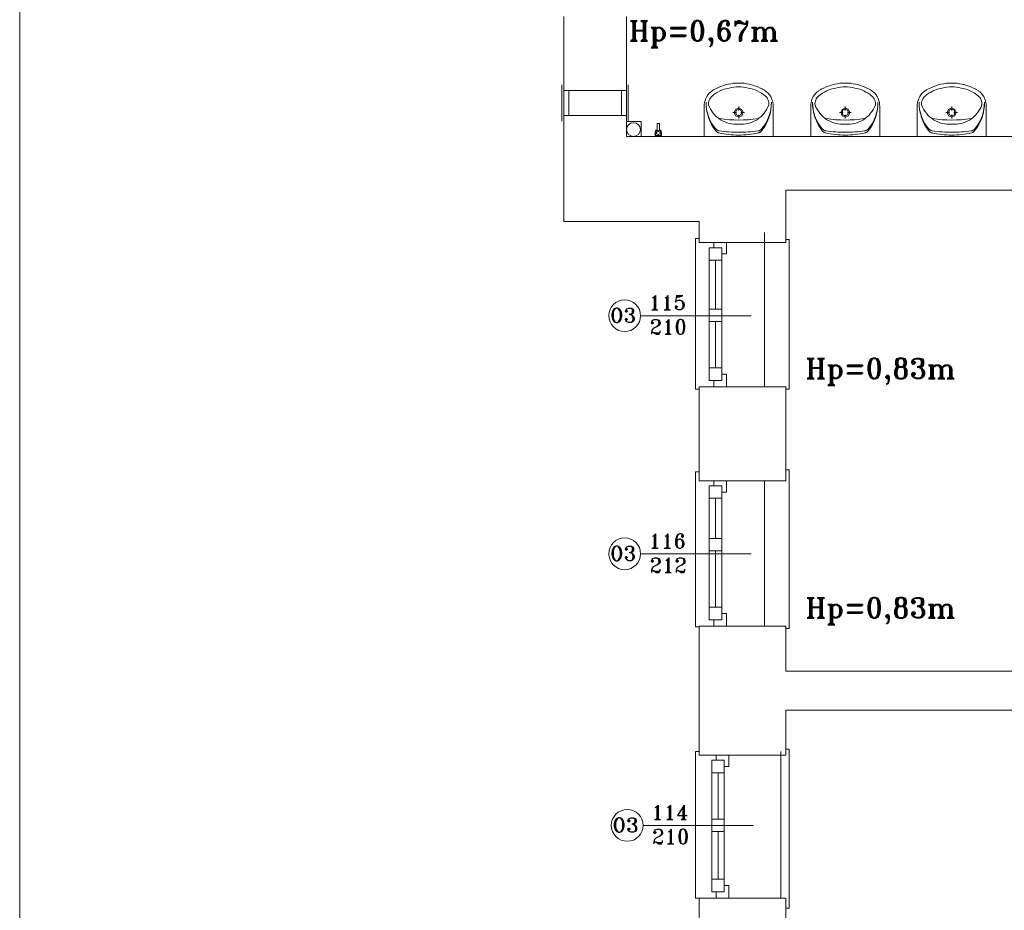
# Model space of a CAD drawing. Header units: millimetres. Extents: x -12354389001 to 271431, y -126469 to 48347.
# Tile 135 of 204: x -112902 to -112117, y -91724 to -91013. Entities that reach past the tile are written whole.
import ezdxf

# ---------------------------------------------------------------- set-up
doc = ezdxf.new("R2010")
doc.units = ezdxf.units.MM
doc.layers.get('0').update_dxf_attribs({"lineweight": 9})
doc.layers.add('LINIE PRZEKROJOWE', color=7, linetype='Continuous', lineweight=13)
doc.layers.add('ogrzewanie rzut', color=252, linetype='Continuous', lineweight=13)
doc.styles.add('ROMANS-POTROJNY-0-8-W', font='ROMANT.SHX', dxfattribs={"width": 0.8})

# ---------------------------------------------------------------- blocks, each defined once
blk = doc.blocks.new('d')
at = {"layer": 'LINIE PRZEKROJOWE'}
blk.add_lwpolyline([(34718.63, 4977.63), (43128.63, 4977.63), (43128.63, -962.37), (34718.63, -962.37), (34718.63, 4977.63)], dxfattribs=at)
at = {"layer": 'ogrzewanie rzut', "linetype": 'Continuous', "lineweight": 13}
for p, q in [((35152.86, 3041.41), (35152.86, 2940.08)), ((35202.79, 2969.41), (35202.79, 3041.41)), ((35152.86, 3000.41), (35152.86, 2877.82)), ((35202.79, 2982.27), (35152.86, 2982.27)), ((35152.86, 2982.27), (35152.86, 2962.27)), ((35202.79, 2962.27), (35202.79, 2982.27)), ((35152.86, 2962.27), (35202.79, 2962.27)), ((35202.79, 2969.41), (35202.79, 2945.41)), ((35264.89, 2945.51), (35264.89, 2969.35)), ((35287.77, 2964.64), (35290.7, 2964.64)), ((35292.4, 2966.38), (35292.4, 2969.38)), ((35292.4, 2959.89), (35292.4, 2962.9)), ((35294.1, 2964.64), (35297.03, 2964.64)), ((35319.89, 2945.51), (35319.89, 2969.35)), ((35349.89, 2945.51), (35349.89, 2969.35)), ((35372.77, 2964.64), (35375.7, 2964.64)), ((35377.4, 2966.38), (35377.4, 2969.38)), ((35377.4, 2959.89), (35377.4, 2962.9)), ((35379.1, 2964.64), (35382.03, 2964.64)), ((35404.89, 2945.51), (35404.89, 2969.35)), ((35434.89, 2945.51), (35434.89, 2969.35)), ((35457.77, 2964.64), (35460.7, 2964.64)), ((35462.4, 2966.38), (35462.4, 2969.38)), ((35462.4, 2959.89), (35462.4, 2962.9)), ((35464.1, 2964.64), (35467.03, 2964.64)), ((35489.89, 2945.51), (35489.89, 2969.35)), ((35214.59, 2957.46), (35202.79, 2957.46)), ((35214.59, 2945.41), (35214.59, 2957.46)), ((35227.24, 2955.89, 4), (35227.24, 2949.89, 4)), ((35227.24, 2955.89, 4), (35229.24, 2955.89, 4)), ((35229.24, 2949.89, 4), (35229.24, 2955.89, 4)), ((35227.24, 2949.89, 4), (35229.24, 2949.89, 4)), ((35227.74, 2945.39, 4), (35227.74, 2946.39, 4)), ((35227.74, 2946.39, 4), (35228.74, 2946.39, 4)), ((35228.74, 2946.39, 4), (35228.74, 2945.39, 4)), ((35202.79, 2945.41), (35236.79, 2945.41)), ((35214.59, 2945.41), (35214.59, 2945.41)), ((35706.79, 2945.51), (35236.79, 2945.41)), ((35329.86, 2902.82), (35329.86, 2868.82)), ((35792.72, 2902.82), (35329.86, 2902.82)), ((35329.86, 2886.82), (35329.86, 2860.82)), ((35152.86, 2877.82), (35260.86, 2877.82)), ((35260.86, 2877.82), (35260.86, 2877.82)), ((35260.86, 2877.82), (35260.86, 2860.82)), ((35257.86, 2864.11), (35260.86, 2864.11)), ((35257.86, 2743.99), (35257.86, 2864.11)), ((35329.86, 2860.82), (35260.86, 2860.82)), ((35272.52, 2856.82), (35272.52, 2860.82)), ((35282.52, 2860.82), (35282.52, 2851.82)), ((35332.75, 2863.33), (35329.86, 2863.33)), ((35332.75, 2743.85), (35332.75, 2863.33)), ((35332.75, 2863.33), (35332.75, 2863.33)), ((35268.86, 2846.82), (35268.86, 2856.82)), ((35268.86, 2856.82), (35278.86, 2856.82)), ((35268.86, 2760.82), (35268.86, 2856.82)), ((35278.86, 2856.82), (35278.86, 2846.82)), ((35278.86, 2750.82), (35278.86, 2854.82)), ((35278.86, 2846.82), (35268.86, 2846.82)), ((35273.86, 2807.78), (35273.86, 2846.82)), ((35282.52, 2851.82), (35278.86, 2851.82)), ((35268.86, 2797.78), (35268.86, 2807.78)), ((35268.86, 2807.78), (35278.86, 2807.78)), ((35278.86, 2807.78), (35278.86, 2797.78)), ((35214.12, 2802.54), (35302.22, 2802.54)), ((35278.86, 2797.78), (35268.86, 2797.78)), ((35273.86, 2760.82), (35273.86, 2797.78)), ((35268.86, 2750.82), (35268.86, 2760.82)), ((35268.86, 2760.82), (35278.86, 2760.82)), ((35278.86, 2760.82), (35278.86, 2750.82)), ((35278.86, 2750.82), (35268.86, 2750.82)), ((35272.52, 2745.82), (35272.52, 2750.82)), ((35278.86, 2755.82), (35282.52, 2755.82)), ((35282.52, 2755.82), (35282.52, 2745.82)), ((35260.86, 2743.99), (35257.86, 2743.99)), ((35329.86, 2745.82), (35260.86, 2745.82)), ((35260.86, 2745.82), (35260.86, 2670.82)), ((35282.52, 2745.82), (35272.52, 2745.82)), ((35329.86, 2670.82), (35329.86, 2745.82)), ((35329.86, 2743.85), (35332.75, 2743.85)), ((35332.75, 2679.57), (35329.86, 2679.57)), ((35332.75, 2679.46), (35332.75, 2679.57)), ((35332.75, 2552.85), (35332.75, 2679.46)), ((35257.86, 2677.82), (35260.86, 2677.82)), ((35257.86, 2554.34), (35257.86, 2677.82)), ((35260.86, 2670.82), (35329.86, 2670.82)), ((35268.86, 2656.82), (35268.86, 2666.82)), ((35268.86, 2666.82), (35278.86, 2666.82)), ((35268.86, 2569.82), (35268.86, 2666.82)), ((35272.52, 2666.82), (35272.52, 2670.82)), ((35278.86, 2666.82), (35278.86, 2656.82)), ((35278.86, 2559.82), (35278.86, 2663.82)), ((35282.52, 2670.82), (35282.52, 2661.82)), ((35278.86, 2656.82), (35268.86, 2656.82)), ((35273.86, 2624.78), (35273.86, 2656.82)), ((35282.52, 2661.82), (35278.86, 2661.82)), ((35268.86, 2614.78), (35268.86, 2624.78)), ((35268.86, 2624.78), (35278.86, 2624.78)), ((35278.86, 2624.78), (35278.86, 2614.78)), ((35214.12, 2612.54), (35302.22, 2612.54)), ((35278.86, 2614.78), (35268.86, 2614.78)), ((35273.86, 2569.82), (35273.86, 2614.78)), ((35268.86, 2559.82), (35268.86, 2569.82)), ((35268.86, 2569.82), (35278.86, 2569.82)), ((35278.86, 2569.82), (35278.86, 2559.82)), ((35278.86, 2564.82), (35282.52, 2564.82)), ((35282.52, 2564.82), (35282.52, 2554.82)), ((35260.86, 2554.34), (35257.86, 2554.34)), ((35260.86, 2554.82), (35260.86, 2451.82)), ((35329.86, 2554.82), (35260.86, 2554.82)), ((35278.86, 2559.82), (35268.86, 2559.82)), ((35272.52, 2554.82), (35272.52, 2559.82)), ((35282.52, 2554.82), (35272.52, 2554.82)), ((35329.86, 2554.82), (35329.86, 2518.82)), ((35329.86, 2554.82), (35329.86, 2518.82)), ((35329.86, 2552.85), (35332.75, 2552.85)), ((35329.86, 2518.82), (35928.86, 2518.82)), ((35329.86, 2487.82), (35329.86, 2451.82)), ((35928.86, 2487.82), (35329.86, 2487.82)), ((35257.86, 2337.82), (35257.86, 2454.82)), ((35257.86, 2454.82), (35260.86, 2454.82)), ((35329.86, 2451.82), (35260.86, 2451.82)), ((35274.52, 2447.82), (35274.52, 2451.82)), ((35284.52, 2451.82), (35284.52, 2442.82)), ((35332.75, 2456.54), (35329.86, 2456.54)), ((35332.75, 2456.44), (35332.75, 2456.54)), ((35332.75, 2329.82), (35332.75, 2456.44)), ((35270.86, 2437.82), (35270.86, 2447.82)), ((35270.86, 2447.82), (35280.86, 2447.82)), ((35270.86, 2342.82), (35270.86, 2446.82)), ((35280.86, 2447.82), (35280.86, 2437.82)), ((35280.86, 2342.82), (35280.86, 2446.82)), ((35280.86, 2437.82), (35270.86, 2437.82)), ((35275.86, 2400.82), (35275.86, 2437.82)), ((35284.52, 2442.82), (35280.86, 2442.82)), ((35270.86, 2390.82), (35270.86, 2400.82)), ((35270.86, 2400.82), (35280.86, 2400.82)), ((35280.86, 2400.82), (35280.86, 2390.82)), ((35216.12, 2395.82), (35304.22, 2395.82)), ((35280.86, 2390.82), (35270.86, 2390.82)), ((35275.86, 2352.82), (35275.86, 2390.82)), ((35270.86, 2342.82), (35270.86, 2352.82)), ((35270.86, 2352.82), (35280.86, 2352.82)), ((35280.86, 2352.82), (35280.86, 2342.82)), ((35280.86, 2342.82), (35270.86, 2342.82)), ((35274.52, 2337.82), (35274.52, 2342.82)), ((35280.86, 2347.82), (35284.52, 2347.82)), ((35284.52, 2347.82), (35284.52, 2337.82)), ((35260.86, 2337.82), (35257.86, 2337.82)), ((35260.86, 2337.82), (35260.86, 2259.82)), ((35329.86, 2337.82), (35260.86, 2337.82)), ((35284.52, 2337.82), (35274.52, 2337.82)), ((35329.86, 2337.82), (35329.86, 2259.82)), ((35329.86, 2259.82), (35329.86, 2337.82)), ((35329.86, 2329.82), (35332.75, 2329.82))]:
    blk.add_line(p, q, dxfattribs=at)
at = {"layer": 'ogrzewanie rzut', "linetype": 'Continuous', "lineweight": 13, "extrusion": (0, 0, -1)}
for p, q in [((35151.36, 2957.77), (35151.36, 2986.77)), ((35204.29, 2957.77), (35204.29, 2986.77)), ((35156.86, 2962.27), (35156.86, 2982.27)), ((35198.79, 2962.27), (35198.79, 2982.27))]:
    blk.add_line(p, q, dxfattribs=at)
at = {"layer": 'ogrzewanie rzut', "linetype": 'Continuous', "lineweight": 13, "ltscale": 10}
for p, q in [((35312.86, 2868.82), (35312.86, 2745.82)), ((35312.86, 2670.82), (35312.86, 2554.82)), ((35325.98, 2454.82), (35325.98, 2337.82))]:
    blk.add_line(p, q, dxfattribs=at)
at = {"layer": 'ogrzewanie rzut', "linetype": 'Continuous', "lineweight": 13}
for points in [[(35290.46, 2988.23), (35288.3, 2988.01), (35286.14, 2987.69), (35284.01, 2987.26), (35281.89, 2986.72), (35279.81, 2986.08), (35277.75, 2985.35), (35275.74, 2984.51), (35273.76, 2983.57)], [(35290.46, 2988.23), (35294.31, 2988.23)], [(35311.01, 2983.57), (35309.04, 2984.51), (35307.02, 2985.35), (35304.97, 2986.08), (35302.88, 2986.72), (35300.77, 2987.26), (35298.63, 2987.69), (35296.48, 2988.01), (35294.31, 2988.23)], [(35375.46, 2988.23), (35373.3, 2988.01), (35371.14, 2987.69), (35369.01, 2987.26), (35366.89, 2986.72), (35364.81, 2986.08), (35362.75, 2985.35), (35360.74, 2984.51), (35358.76, 2983.57)], [(35375.46, 2988.23), (35379.31, 2988.23)], [(35396.01, 2983.57), (35394.04, 2984.51), (35392.02, 2985.35), (35389.97, 2986.08), (35387.88, 2986.72), (35385.77, 2987.26), (35383.63, 2987.69), (35381.48, 2988.01), (35379.31, 2988.23)], [(35460.46, 2988.23), (35458.3, 2988.01), (35456.14, 2987.69), (35454.01, 2987.26), (35451.89, 2986.72), (35449.81, 2986.08), (35447.75, 2985.35), (35445.74, 2984.51), (35443.76, 2983.57)], [(35460.46, 2988.23), (35464.31, 2988.23)], [(35481.01, 2983.57), (35479.04, 2984.51), (35477.02, 2985.35), (35474.97, 2986.08), (35472.88, 2986.72), (35470.77, 2987.26), (35468.63, 2987.69), (35466.48, 2988.01), (35464.31, 2988.23)], [(35270.11, 2981.14), (35268.89, 2980.02), (35267.81, 2978.76), (35266.89, 2977.37), (35266.12, 2975.89), (35265.54, 2974.32), (35265.13, 2972.69), (35264.91, 2971.03), (35264.89, 2969.35)], [(35273.76, 2983.57), (35273.28, 2983.31), (35272.81, 2983.03), (35272.34, 2982.75), (35271.88, 2982.45), (35271.42, 2982.14), (35270.98, 2981.82), (35270.54, 2981.49), (35270.11, 2981.14)], [(35284.82, 2984.24), (35282.96, 2983.84), (35281.12, 2983.32), (35279.32, 2982.68), (35277.56, 2981.92), (35275.85, 2981.05), (35274.21, 2980.07), (35272.62, 2978.98), (35271.11, 2977.79)], [(35299.95, 2984.24), (35298.08, 2984.64), (35296.2, 2984.93), (35294.3, 2985.1), (35292.39, 2985.16), (35290.48, 2985.1), (35288.58, 2984.93), (35286.69, 2984.64), (35284.82, 2984.24)], [(35313.67, 2977.79), (35312.15, 2978.98), (35310.57, 2980.07), (35308.92, 2981.05), (35307.21, 2981.92), (35305.46, 2982.68), (35303.66, 2983.32), (35301.82, 2983.84), (35299.95, 2984.24)], [(35314.67, 2981.14), (35314.24, 2981.49), (35313.8, 2981.82), (35313.35, 2982.14), (35312.9, 2982.45), (35312.44, 2982.75), (35311.97, 2983.03), (35311.49, 2983.31), (35311.01, 2983.57)], [(35319.89, 2969.35), (35319.86, 2971.03), (35319.64, 2972.69), (35319.24, 2974.32), (35318.65, 2975.89), (35317.89, 2977.37), (35316.96, 2978.76), (35315.88, 2980.02), (35314.67, 2981.14)], [(35355.11, 2981.14), (35353.89, 2980.02), (35352.81, 2978.76), (35351.89, 2977.37), (35351.12, 2975.89), (35350.54, 2974.32), (35350.13, 2972.69), (35349.91, 2971.03), (35349.89, 2969.35)], [(35358.76, 2983.57), (35358.28, 2983.31), (35357.81, 2983.03), (35357.34, 2982.75), (35356.88, 2982.45), (35356.42, 2982.14), (35355.98, 2981.82), (35355.54, 2981.49), (35355.11, 2981.14)], [(35369.82, 2984.24), (35367.96, 2983.84), (35366.12, 2983.32), (35364.32, 2982.68), (35362.56, 2981.92), (35360.85, 2981.05), (35359.21, 2980.07), (35357.62, 2978.98), (35356.11, 2977.79)], [(35384.95, 2984.24), (35383.08, 2984.64), (35381.2, 2984.93), (35379.3, 2985.1), (35377.39, 2985.16), (35375.48, 2985.1), (35373.58, 2984.93), (35371.69, 2984.64), (35369.82, 2984.24)], [(35398.67, 2977.79), (35397.15, 2978.98), (35395.57, 2980.07), (35393.92, 2981.05), (35392.21, 2981.92), (35390.46, 2982.68), (35388.66, 2983.32), (35386.82, 2983.84), (35384.95, 2984.24)], [(35399.67, 2981.14), (35399.24, 2981.49), (35398.8, 2981.82), (35398.35, 2982.14), (35397.9, 2982.45), (35397.44, 2982.75), (35396.97, 2983.03), (35396.49, 2983.31), (35396.01, 2983.57)], [(35404.89, 2969.35), (35404.86, 2971.03), (35404.64, 2972.69), (35404.24, 2974.32), (35403.65, 2975.89), (35402.89, 2977.37), (35401.96, 2978.76), (35400.88, 2980.02), (35399.67, 2981.14)], [(35440.11, 2981.14), (35438.89, 2980.02), (35437.81, 2978.76), (35436.89, 2977.37), (35436.12, 2975.89), (35435.54, 2974.32), (35435.13, 2972.69), (35434.91, 2971.03), (35434.89, 2969.35)], [(35443.76, 2983.57), (35443.28, 2983.31), (35442.81, 2983.03), (35442.34, 2982.75), (35441.88, 2982.45), (35441.42, 2982.14), (35440.98, 2981.82), (35440.54, 2981.49), (35440.11, 2981.14)], [(35454.82, 2984.24), (35452.96, 2983.84), (35451.12, 2983.32), (35449.32, 2982.68), (35447.56, 2981.92), (35445.85, 2981.05), (35444.21, 2980.07), (35442.62, 2978.98), (35441.11, 2977.79)], [(35469.95, 2984.24), (35468.08, 2984.64), (35466.2, 2984.93), (35464.3, 2985.1), (35462.39, 2985.16), (35460.48, 2985.1), (35458.58, 2984.93), (35456.69, 2984.64), (35454.82, 2984.24)], [(35483.67, 2977.79), (35482.15, 2978.98), (35480.57, 2980.07), (35478.92, 2981.05), (35477.21, 2981.92), (35475.46, 2982.68), (35473.66, 2983.32), (35471.82, 2983.84), (35469.95, 2984.24)], [(35484.67, 2981.14), (35484.24, 2981.49), (35483.8, 2981.82), (35483.35, 2982.14), (35482.9, 2982.45), (35482.44, 2982.75), (35481.97, 2983.03), (35481.49, 2983.31), (35481.01, 2983.57)], [(35489.89, 2969.35), (35489.86, 2971.03), (35489.64, 2972.69), (35489.24, 2974.32), (35488.65, 2975.89), (35487.89, 2977.37), (35486.96, 2978.76), (35485.88, 2980.02), (35484.67, 2981.14)], [(35266.31, 2973.04), (35266.39, 2969.93), (35266.74, 2966.84), (35267.35, 2963.79), (35268.22, 2960.81), (35269.34, 2957.92), (35270.7, 2955.14), (35272.3, 2952.5), (35274.11, 2950.01)], [(35266.31, 2973.04), (35266.4, 2970.11), (35266.76, 2967.21), (35267.37, 2964.35), (35268.24, 2961.56), (35269.36, 2958.87), (35270.71, 2956.29), (35272.28, 2953.85), (35274.07, 2951.57)], [(35271.11, 2977.79), (35270.42, 2977.11), (35269.82, 2976.36), (35269.3, 2975.53), (35268.89, 2974.65), (35268.57, 2973.73), (35268.36, 2972.77), (35268.26, 2971.8), (35268.27, 2970.82)], [(35268.27, 2970.82), (35269.04, 2969.04), (35269.94, 2967.32), (35270.97, 2965.68), (35272.12, 2964.12), (35273.38, 2962.66), (35274.75, 2961.31), (35276.22, 2960.07), (35277.78, 2958.95)], [(35307, 2958.95), (35308.56, 2960.07), (35310.02, 2961.31), (35311.39, 2962.66), (35312.66, 2964.12), (35313.81, 2965.68), (35314.84, 2967.32), (35315.74, 2969.04), (35316.5, 2970.82)], [(35310.64, 2949.98), (35312.46, 2952.47), (35314.06, 2955.11), (35315.43, 2957.89), (35316.55, 2960.78), (35317.42, 2963.76), (35318.04, 2966.81), (35318.39, 2969.89), (35318.47, 2973)], [(35310.68, 2951.54), (35312.47, 2953.82), (35314.05, 2956.26), (35315.41, 2958.84), (35316.53, 2961.53), (35317.4, 2964.32), (35318.01, 2967.18), (35318.37, 2970.08), (35318.47, 2973)], [(35316.5, 2970.82), (35316.51, 2971.8), (35316.41, 2972.77), (35316.2, 2973.73), (35315.89, 2974.65), (35315.47, 2975.53), (35314.96, 2976.36), (35314.35, 2977.11), (35313.67, 2977.79)], [(35351.31, 2973.04), (35351.39, 2969.93), (35351.74, 2966.84), (35352.35, 2963.79), (35353.22, 2960.81), (35354.34, 2957.92), (35355.7, 2955.14), (35357.3, 2952.5), (35359.11, 2950.01)], [(35351.31, 2973.04), (35351.4, 2970.11), (35351.76, 2967.21), (35352.37, 2964.35), (35353.24, 2961.56), (35354.36, 2958.87), (35355.71, 2956.29), (35357.28, 2953.85), (35359.07, 2951.57)], [(35356.11, 2977.79), (35355.42, 2977.11), (35354.82, 2976.36), (35354.3, 2975.53), (35353.89, 2974.65), (35353.57, 2973.73), (35353.36, 2972.77), (35353.26, 2971.8), (35353.27, 2970.82)], [(35353.27, 2970.82), (35354.04, 2969.04), (35354.94, 2967.32), (35355.97, 2965.68), (35357.12, 2964.12), (35358.38, 2962.66), (35359.75, 2961.31), (35361.22, 2960.07), (35362.78, 2958.95)], [(35392, 2958.95), (35393.56, 2960.07), (35395.02, 2961.31), (35396.39, 2962.66), (35397.66, 2964.12), (35398.81, 2965.68), (35399.84, 2967.32), (35400.74, 2969.04), (35401.5, 2970.82)], [(35395.64, 2949.98), (35397.46, 2952.47), (35399.06, 2955.11), (35400.43, 2957.89), (35401.55, 2960.78), (35402.42, 2963.76), (35403.04, 2966.81), (35403.39, 2969.89), (35403.47, 2973)], [(35395.68, 2951.54), (35397.47, 2953.82), (35399.05, 2956.26), (35400.41, 2958.84), (35401.53, 2961.53), (35402.4, 2964.32), (35403.01, 2967.18), (35403.37, 2970.08), (35403.47, 2973)], [(35401.5, 2970.82), (35401.51, 2971.8), (35401.41, 2972.77), (35401.2, 2973.73), (35400.89, 2974.65), (35400.47, 2975.53), (35399.96, 2976.36), (35399.35, 2977.11), (35398.67, 2977.79)], [(35436.31, 2973.04), (35436.39, 2969.93), (35436.74, 2966.84), (35437.35, 2963.79), (35438.22, 2960.81), (35439.34, 2957.92), (35440.7, 2955.14), (35442.3, 2952.5), (35444.11, 2950.01)], [(35436.31, 2973.04), (35436.4, 2970.11), (35436.76, 2967.21), (35437.37, 2964.35), (35438.24, 2961.56), (35439.36, 2958.87), (35440.71, 2956.29), (35442.28, 2953.85), (35444.07, 2951.57)], [(35441.11, 2977.79), (35440.42, 2977.11), (35439.82, 2976.36), (35439.3, 2975.53), (35438.89, 2974.65), (35438.57, 2973.73), (35438.36, 2972.77), (35438.26, 2971.8), (35438.27, 2970.82)], [(35438.27, 2970.82), (35439.04, 2969.04), (35439.94, 2967.32), (35440.97, 2965.68), (35442.12, 2964.12), (35443.38, 2962.66), (35444.75, 2961.31), (35446.22, 2960.07), (35447.78, 2958.95)], [(35477, 2958.95), (35478.56, 2960.07), (35480.02, 2961.31), (35481.39, 2962.66), (35482.66, 2964.12), (35483.81, 2965.68), (35484.84, 2967.32), (35485.74, 2969.04), (35486.5, 2970.82)], [(35480.64, 2949.98), (35482.46, 2952.47), (35484.06, 2955.11), (35485.43, 2957.89), (35486.55, 2960.78), (35487.42, 2963.76), (35488.04, 2966.81), (35488.39, 2969.89), (35488.47, 2973)], [(35480.68, 2951.54), (35482.47, 2953.82), (35484.05, 2956.26), (35485.41, 2958.84), (35486.53, 2961.53), (35487.4, 2964.32), (35488.01, 2967.18), (35488.37, 2970.08), (35488.47, 2973)], [(35486.5, 2970.82), (35486.51, 2971.8), (35486.41, 2972.77), (35486.2, 2973.73), (35485.89, 2974.65), (35485.47, 2975.53), (35484.96, 2976.36), (35484.35, 2977.11), (35483.67, 2977.79)], [(35277.01, 2959.86), (35280.84, 2959.33), (35284.68, 2958.95), (35288.54, 2958.72), (35292.4, 2958.65), (35296.26, 2958.72), (35300.11, 2958.95), (35303.96, 2959.33), (35307.78, 2959.86)], [(35277.78, 2958.95), (35279.45, 2958.01), (35281.18, 2957.2), (35282.98, 2956.54), (35284.81, 2956.02), (35286.68, 2955.64), (35288.58, 2955.42), (35290.48, 2955.35), (35292.39, 2955.43)], [(35292.39, 2955.43), (35294.29, 2955.35), (35296.2, 2955.42), (35298.09, 2955.64), (35299.96, 2956.02), (35301.8, 2956.54), (35303.59, 2957.2), (35305.33, 2958.01), (35307, 2958.95)], [(35362.01, 2959.86), (35365.84, 2959.33), (35369.68, 2958.95), (35373.54, 2958.72), (35377.4, 2958.65), (35381.26, 2958.72), (35385.11, 2958.95), (35388.96, 2959.33), (35392.78, 2959.86)], [(35362.78, 2958.95), (35364.45, 2958.01), (35366.18, 2957.2), (35367.98, 2956.54), (35369.81, 2956.02), (35371.68, 2955.64), (35373.58, 2955.42), (35375.48, 2955.35), (35377.39, 2955.43)], [(35377.39, 2955.43), (35379.29, 2955.35), (35381.2, 2955.42), (35383.09, 2955.64), (35384.96, 2956.02), (35386.8, 2956.54), (35388.59, 2957.2), (35390.33, 2958.01), (35392, 2958.95)], [(35447.01, 2959.86), (35450.84, 2959.33), (35454.68, 2958.95), (35458.54, 2958.72), (35462.4, 2958.65), (35466.26, 2958.72), (35470.11, 2958.95), (35473.96, 2959.33), (35477.78, 2959.86)], [(35447.78, 2958.95), (35449.45, 2958.01), (35451.18, 2957.2), (35452.98, 2956.54), (35454.81, 2956.02), (35456.68, 2955.64), (35458.58, 2955.42), (35460.48, 2955.35), (35462.39, 2955.43)], [(35462.39, 2955.43), (35464.29, 2955.35), (35466.2, 2955.42), (35468.09, 2955.64), (35469.96, 2956.02), (35471.8, 2956.54), (35473.59, 2957.2), (35475.33, 2958.01), (35477, 2958.95)], [(35274.07, 2951.57), (35274.35, 2951.27), (35274.66, 2951), (35274.99, 2950.75), (35275.34, 2950.54), (35275.71, 2950.36), (35276.09, 2950.21), (35276.48, 2950.1), (35276.88, 2950.02)], [(35274.11, 2950.01), (35274.36, 2949.72), (35274.64, 2949.45), (35274.93, 2949.2), (35275.25, 2948.99), (35275.58, 2948.8), (35275.92, 2948.63), (35276.28, 2948.5), (35276.65, 2948.4)], [(35276.65, 2948.4), (35278.59, 2947.98), (35280.54, 2947.62), (35282.5, 2947.31), (35284.47, 2947.06), (35286.44, 2946.87), (35288.42, 2946.74), (35290.4, 2946.67), (35292.39, 2946.66)], [(35276.88, 2950.02), (35278.81, 2949.77), (35280.74, 2949.54), (35282.68, 2949.35), (35284.62, 2949.19), (35286.56, 2949.06), (35288.5, 2948.97), (35290.44, 2948.91), (35292.39, 2948.88)], [(35292.36, 2948.88), (35294.31, 2948.91), (35296.25, 2948.96), (35298.19, 2949.05), (35300.14, 2949.18), (35302.07, 2949.34), (35304.01, 2949.52), (35305.94, 2949.75), (35307.87, 2950)], [(35292.36, 2946.66), (35294.34, 2946.67), (35296.33, 2946.74), (35298.3, 2946.87), (35300.28, 2947.05), (35302.25, 2947.3), (35304.21, 2947.6), (35306.16, 2947.96), (35308.1, 2948.38)], [(35307.87, 2950), (35308.27, 2950.08), (35308.66, 2950.19), (35309.04, 2950.33), (35309.41, 2950.51), (35309.76, 2950.73), (35310.09, 2950.97), (35310.4, 2951.24), (35310.68, 2951.54)], [(35308.1, 2948.38), (35308.47, 2948.48), (35308.83, 2948.61), (35309.17, 2948.77), (35309.5, 2948.96), (35309.82, 2949.18), (35310.11, 2949.42), (35310.39, 2949.69), (35310.64, 2949.98)], [(35359.07, 2951.57), (35359.35, 2951.27), (35359.66, 2951), (35359.99, 2950.75), (35360.34, 2950.54), (35360.71, 2950.36), (35361.09, 2950.21), (35361.48, 2950.1), (35361.88, 2950.02)], [(35359.11, 2950.01), (35359.36, 2949.72), (35359.64, 2949.45), (35359.93, 2949.2), (35360.25, 2948.99), (35360.58, 2948.8), (35360.92, 2948.63), (35361.28, 2948.5), (35361.65, 2948.4)], [(35361.65, 2948.4), (35363.59, 2947.98), (35365.54, 2947.62), (35367.5, 2947.31), (35369.47, 2947.06), (35371.44, 2946.87), (35373.42, 2946.74), (35375.4, 2946.67), (35377.39, 2946.66)], [(35361.88, 2950.02), (35363.81, 2949.77), (35365.74, 2949.54), (35367.68, 2949.35), (35369.62, 2949.19), (35371.56, 2949.06), (35373.5, 2948.97), (35375.44, 2948.91), (35377.39, 2948.88)], [(35377.36, 2948.88), (35379.31, 2948.91), (35381.25, 2948.96), (35383.19, 2949.05), (35385.14, 2949.18), (35387.07, 2949.34), (35389.01, 2949.52), (35390.94, 2949.75), (35392.87, 2950)], [(35377.36, 2946.66), (35379.34, 2946.67), (35381.33, 2946.74), (35383.3, 2946.87), (35385.28, 2947.05), (35387.25, 2947.3), (35389.21, 2947.6), (35391.16, 2947.96), (35393.1, 2948.38)], [(35392.87, 2950), (35393.27, 2950.08), (35393.66, 2950.19), (35394.04, 2950.33), (35394.41, 2950.51), (35394.76, 2950.73), (35395.09, 2950.97), (35395.4, 2951.24), (35395.68, 2951.54)], [(35393.1, 2948.38), (35393.47, 2948.48), (35393.83, 2948.61), (35394.17, 2948.77), (35394.5, 2948.96), (35394.82, 2949.18), (35395.11, 2949.42), (35395.39, 2949.69), (35395.64, 2949.98)], [(35444.07, 2951.57), (35444.35, 2951.27), (35444.66, 2951), (35444.99, 2950.75), (35445.34, 2950.54), (35445.71, 2950.36), (35446.09, 2950.21), (35446.48, 2950.1), (35446.88, 2950.02)], [(35444.11, 2950.01), (35444.36, 2949.72), (35444.64, 2949.45), (35444.93, 2949.2), (35445.25, 2948.99), (35445.58, 2948.8), (35445.92, 2948.63), (35446.28, 2948.5), (35446.65, 2948.4)], [(35446.65, 2948.4), (35448.59, 2947.98), (35450.54, 2947.62), (35452.5, 2947.31), (35454.47, 2947.06), (35456.44, 2946.87), (35458.42, 2946.74), (35460.4, 2946.67), (35462.39, 2946.66)], [(35446.88, 2950.02), (35448.81, 2949.77), (35450.74, 2949.54), (35452.68, 2949.35), (35454.62, 2949.19), (35456.56, 2949.06), (35458.5, 2948.97), (35460.44, 2948.91), (35462.39, 2948.88)], [(35462.36, 2948.88), (35464.31, 2948.91), (35466.25, 2948.96), (35468.19, 2949.05), (35470.14, 2949.18), (35472.07, 2949.34), (35474.01, 2949.52), (35475.94, 2949.75), (35477.87, 2950)], [(35462.36, 2946.66), (35464.34, 2946.67), (35466.33, 2946.74), (35468.3, 2946.87), (35470.28, 2947.05), (35472.25, 2947.3), (35474.21, 2947.6), (35476.16, 2947.96), (35478.1, 2948.38)], [(35477.87, 2950), (35478.27, 2950.08), (35478.66, 2950.19), (35479.04, 2950.33), (35479.41, 2950.51), (35479.76, 2950.73), (35480.09, 2950.97), (35480.4, 2951.24), (35480.68, 2951.54)], [(35478.1, 2948.38), (35478.47, 2948.48), (35478.83, 2948.61), (35479.17, 2948.77), (35479.5, 2948.96), (35479.82, 2949.18), (35480.11, 2949.42), (35480.39, 2949.69), (35480.64, 2949.98)]]:
    blk.add_lwpolyline(points, dxfattribs=at)
for points in [[(35292.4, 2960.99), (35294.92, 2962.06), (35295.96, 2964.64), (35294.92, 2967.22), (35292.4, 2968.29), (35289.88, 2967.22), (35288.83, 2964.64), (35289.88, 2962.06)], [(35292.4, 2962.03), (35294.2, 2962.8), (35294.94, 2964.64), (35294.2, 2966.48), (35292.4, 2967.25), (35290.6, 2966.48), (35289.85, 2964.64), (35290.6, 2962.8)], [(35377.4, 2960.99), (35379.92, 2962.06), (35380.96, 2964.64), (35379.92, 2967.22), (35377.4, 2968.29), (35374.88, 2967.22), (35373.83, 2964.64), (35374.88, 2962.06)], [(35377.4, 2962.03), (35379.2, 2962.8), (35379.94, 2964.64), (35379.2, 2966.48), (35377.4, 2967.25), (35375.6, 2966.48), (35374.85, 2964.64), (35375.6, 2962.8)], [(35462.4, 2960.99), (35464.92, 2962.06), (35465.96, 2964.64), (35464.92, 2967.22), (35462.4, 2968.29), (35459.88, 2967.22), (35458.83, 2964.64), (35459.88, 2962.06)], [(35462.4, 2962.03), (35464.2, 2962.8), (35464.94, 2964.64), (35464.2, 2966.48), (35462.4, 2967.25), (35460.6, 2966.48), (35459.85, 2964.64), (35460.6, 2962.8)]]:
    blk.add_lwpolyline(points, close=True, dxfattribs=at)
for centre, radius in [((35208.41, 2951.08), 5.5), ((35201.42, 2802.54), 12.7), ((35201.42, 2612.54), 12.7), ((35203.42, 2395.82), 12.7)]:
    blk.add_circle(centre, radius, dxfattribs=at)
for points, knots in [([(35225.74, 2947.89, 4), (35225.74, 2948.02, 4), (35225.75, 2948.26, 4), (35225.79, 2948.6, 4), (35225.86, 2948.9, 4), (35225.96, 2949.15, 4), (35226.09, 2949.37, 4), (35226.27, 2949.54, 4), (35226.48, 2949.68, 4), (35226.74, 2949.78, 4), (35227.03, 2949.85, 4), (35227.37, 2949.89, 4), (35227.62, 2949.89, 4), (35227.74, 2949.89, 4)], [0, 0, 0, 0, 0.384885, 0.724568, 1.024891, 1.293879, 1.542296, 1.783488, 2.031905, 2.300893, 2.601217, 2.940899, 3.325784, 3.325784, 3.325784, 3.325784]), ([(35225.74, 2946.39, 4), (35225.74, 2946.4, 4), (35225.74, 2946.41, 4), (35225.74, 2946.45, 4), (35225.74, 2946.51, 4), (35225.74, 2946.6, 4), (35225.74, 2946.71, 4), (35225.74, 2946.85, 4), (35225.74, 2947.01, 4), (35225.74, 2947.19, 4), (35225.74, 2947.4, 4), (35225.74, 2947.64, 4), (35225.74, 2947.81, 4), (35225.74, 2947.89, 4)], [0, 0, 0, 0, 0.012397, 0.049587, 0.11157, 0.198347, 0.309917, 0.446281, 0.607438, 0.793388, 1.004132, 1.239669, 1.5, 1.5, 1.5, 1.5]), ([(35230.74, 2946.39, 4), (35230.47, 2946.39, 4), (35229.99, 2946.39, 4), (35229.37, 2946.39, 4), (35228.93, 2946.39, 4), (35228.6, 2946.39, 4), (35228.36, 2946.39, 4), (35228.13, 2946.39, 4), (35227.89, 2946.39, 4), (35227.56, 2946.39, 4), (35227.12, 2946.39, 4), (35226.5, 2946.39, 4), (35226.02, 2946.39, 4), (35225.74, 2946.39, 4)], [0, 0, 0, 0, 0.826446, 1.429752, 1.859504, 2.165289, 2.396694, 2.603306, 2.834711, 3.140496, 3.570248, 4.173554, 5, 5, 5, 5]), ([(35227.24, 2948.39, 4), (35227.04, 2948.51, 4), (35226.69, 2948.76, 4), (35226.3, 2949.18, 4), (35226.09, 2949.59, 4), (35226.04, 2949.97, 4), (35226.13, 2950.29, 4), (35226.35, 2950.51, 4), (35226.67, 2950.6, 4), (35227.04, 2950.55, 4), (35227.45, 2950.34, 4), (35227.88, 2949.94, 4), (35228.12, 2949.6, 4), (35228.24, 2949.39, 4)], [0, 0, 0, 0, 0.709916, 1.271892, 1.716772, 2.075861, 2.381896, 2.669839, 2.975874, 3.334964, 3.779843, 4.34182, 5.051736, 5.051736, 5.051736, 5.051736]), ([(35228.24, 2947.39, 4), (35228.12, 2947.19, 4), (35227.88, 2946.85, 4), (35227.45, 2946.48, 4), (35227.04, 2946.31, 4), (35226.66, 2946.31, 4), (35226.35, 2946.45, 4), (35226.13, 2946.7, 4), (35226.04, 2947.03, 4), (35226.08, 2947.4, 4), (35226.3, 2947.78, 4), (35226.69, 2948.13, 4), (35227.04, 2948.31, 4), (35227.24, 2948.39, 4)], [0, 0, 0, 0, 0.700835, 1.243784, 1.672402, 2.029316, 2.350985, 2.663749, 2.987007, 3.341616, 3.756386, 4.268254, 4.918275, 4.918275, 4.918275, 4.918275]), ([(35227.74, 2949.89, 4), (35227.96, 2949.89, 4), (35228.3, 2949.89, 4), (35228.57, 2949.89, 4), (35228.79, 2949.89, 4), (35228.53, 2949.89, 4), (35228.39, 2949.89, 4), (35228.1, 2949.89, 4), (35227.96, 2949.89, 4), (35227.7, 2949.89, 4), (35227.92, 2949.89, 4), (35228.19, 2949.89, 4), (35228.53, 2949.89, 4), (35228.74, 2949.89, 4)], [0, 0, 0, 0, 0.631856, 0.939144, 0.993989, 1.119459, 1.353118, 1.62284, 1.856499, 1.981968, 2.036814, 2.344102, 2.975958, 2.975958, 2.975958, 2.975958]), ([(35228.24, 2949.39, 4), (35228.37, 2949.6, 4), (35228.61, 2949.94, 4), (35229.04, 2950.34, 4), (35229.45, 2950.55, 4), (35229.82, 2950.6, 4), (35230.14, 2950.51, 4), (35230.36, 2950.29, 4), (35230.45, 2949.97, 4), (35230.4, 2949.59, 4), (35230.19, 2949.18, 4), (35229.8, 2948.76, 4), (35229.45, 2948.51, 4), (35229.24, 2948.39, 4)], [0, 0, 0, 0, 0.709916, 1.271892, 1.716772, 2.075861, 2.381896, 2.669839, 2.975874, 3.334964, 3.779843, 4.34182, 5.051736, 5.051736, 5.051736, 5.051736]), ([(35229.24, 2948.39, 4), (35229.45, 2948.31, 4), (35229.79, 2948.13, 4), (35230.19, 2947.78, 4), (35230.41, 2947.4, 4), (35230.45, 2947.03, 4), (35230.36, 2946.7, 4), (35230.14, 2946.45, 4), (35229.83, 2946.31, 4), (35229.45, 2946.31, 4), (35229.04, 2946.48, 4), (35228.61, 2946.85, 4), (35228.36, 2947.19, 4), (35228.24, 2947.39, 4)], [0, 0, 0, 0, 0.650021, 1.161889, 1.576659, 1.931268, 2.254526, 2.56729, 2.888959, 3.245872, 3.674491, 4.21744, 4.918275, 4.918275, 4.918275, 4.918275]), ([(35228.74, 2949.89, 4), (35228.84, 2949.89, 4), (35229.02, 2949.88, 4), (35229.28, 2949.84, 4), (35229.54, 2949.78, 4), (35229.79, 2949.68, 4), (35230.02, 2949.54, 4), (35230.23, 2949.37, 4), (35230.41, 2949.16, 4), (35230.55, 2948.9, 4), (35230.66, 2948.61, 4), (35230.73, 2948.26, 4), (35230.74, 2948.02, 4), (35230.74, 2947.89, 4)], [0, 0, 0, 0, 0.272276, 0.542692, 0.810227, 1.07504, 1.338798, 1.604973, 1.87895, 2.16785, 2.480019, 2.824368, 3.209791, 3.209791, 3.209791, 3.209791]), ([(35230.74, 2947.89, 4), (35230.74, 2947.81, 4), (35230.74, 2947.64, 4), (35230.74, 2947.4, 4), (35230.74, 2947.19, 4), (35230.74, 2947.01, 4), (35230.74, 2946.85, 4), (35230.74, 2946.71, 4), (35230.74, 2946.6, 4), (35230.74, 2946.51, 4), (35230.74, 2946.45, 4), (35230.74, 2946.41, 4), (35230.74, 2946.4, 4), (35230.74, 2946.39, 4)], [0, 0, 0, 0, 0.260331, 0.495868, 0.706612, 0.892562, 1.053719, 1.190083, 1.301653, 1.38843, 1.450413, 1.487603, 1.5, 1.5, 1.5, 1.5])]:
    blk.add_open_spline(points, degree=3, knots=knots, dxfattribs=at)
at = {"layer": 'ogrzewanie rzut', "linetype": 'Continuous', "lineweight": 13, "ltscale": 0.15, "style": 'ROMANS-POTROJNY-0-8-W'}
for s, p in [('Hp=0,67m', (35204.63, 3021.83)), ('Hp=0,83m', (35345.71, 2752.49)), ('Hp=0,83m', (35345.71, 2561.49))]:
    blk.add_text(s, height=16, dxfattribs=at).set_placement(p)
at = {"layer": 'ogrzewanie rzut', "linetype": 'Continuous', "lineweight": 13, "style": 'ROMANS-POTROJNY-0-8-W'}
for s, p in [('115', (35220.51, 2807.16)), ('O3', (35189.61, 2797.03)), ('210', (35221.21, 2787.83)), ('116', (35220.56, 2616.97)), ('O3', (35189.61, 2607.03)), ('212', (35221.25, 2597.63)), ('114', (35222.58, 2400.44)), ('O3', (35191.61, 2390.3)), ('210', (35223.22, 2381.1))]:
    blk.add_text(s, height=11.574, dxfattribs=at).set_placement(p)

msp = doc.modelspace()

# ---------------------------------------------------------------- block references
msp.add_blockref('d', (-147620.915, -94051.603))

doc.saveas('drawing.dxf')
